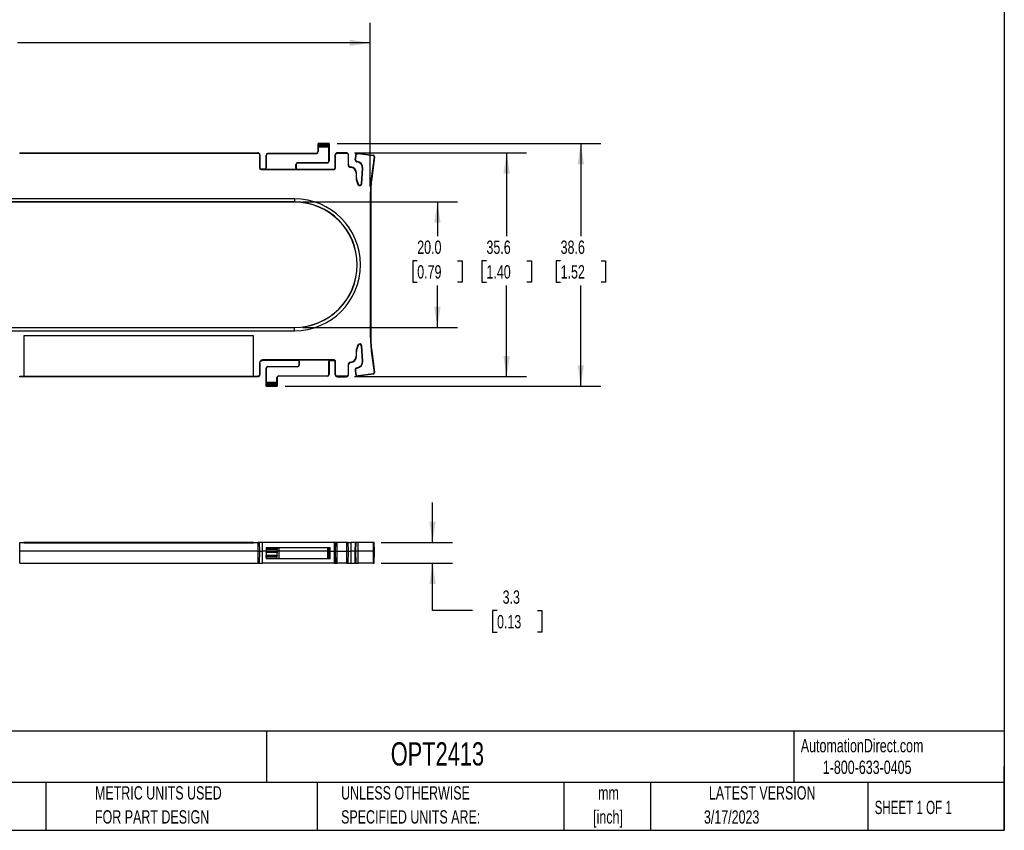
# Model space of a CAD drawing. Header units: millimetres. Extents: x 6 to 273, y 6 to 210.
# Tile 2 of 3: x 117 to 273, y 6 to 135. Entities that reach past the tile are written whole.
import ezdxf

# ---------------------------------------------------------------- set-up
doc = ezdxf.new("R2010")
doc.units = ezdxf.units.MM
doc.layers.add('DIMENSIONS', color=140, linetype='Continuous', lineweight=25)
doc.layers.add('TEXT', color=140, linetype='Continuous', lineweight=25)
doc.styles.add('SLDTEXTSTYLE0', font='TXT', dxfattribs={"width": 0.7})
doc.styles.add('SLDTEXTSTYLE1', font='TXT', dxfattribs={"width": 0.65})
doc.dimstyles.new('SLDDIMSTYLE0', dxfattribs={"dimtxt": 2.158008, "dimasz": 3.302, "dimexe": 0, "dimexo": 0.0625, "dimgap": 0.539502, "dimtad": 0, "dimtih": 1, "dimtoh": 1, "dimrnd": 1e-09, "dimzin": 12, "dimdsep": 46, "dimtxsty": 'SLDTEXTSTYLE0', "dimsah": 1, "dimcen": 0.09, "dimadec": 0, "dimazin": 3, "dimtfac": 1, "dimtmove": 0, "dimatfit": 0, "dimfxl": 0, "dimfrac": 2, "dimtolj": 1, "dimtzin": 12, "dimarcsym": 0})
doc.dimstyles.new('SLDDIMSTYLE1', dxfattribs={"dimtxt": 2.158008, "dimasz": 3.302, "dimexe": 0, "dimexo": 0.0625, "dimgap": 0.539502, "dimtad": 0, "dimtih": 1, "dimtoh": 1, "dimrnd": 1e-09, "dimzin": 4, "dimdsep": 46, "dimtxsty": 'SLDTEXTSTYLE0', "dimsah": 1, "dimcen": 0.09, "dimadec": 0, "dimazin": 1, "dimtfac": 1, "dimtofl": 0, "dimtmove": 0, "dimatfit": 3, "dimfxl": 0, "dimfrac": 2, "dimtolj": 1, "dimtzin": 12, "dimarcsym": 0})
doc.dimstyles.new('SLDDIMSTYLE2', dxfattribs={"dimtxt": 2.158008, "dimasz": 3.302, "dimexe": 0, "dimexo": 0.0625, "dimgap": 0.539502, "dimtad": 0, "dimtih": 1, "dimtoh": 1, "dimrnd": 1e-09, "dimzin": 12, "dimdsep": 46, "dimtxsty": 'SLDTEXTSTYLE0', "dimsah": 1, "dimcen": 0.09, "dimadec": 0, "dimazin": 3, "dimtfac": 1, "dimtofl": 0, "dimtmove": 0, "dimatfit": 3, "dimfxl": 0, "dimfrac": 2, "dimtolj": 1, "dimtzin": 12, "dimarcsym": 0})

# ---------------------------------------------------------------- blocks, each defined once
blk = doc.blocks.new('SW_NOTE_0')
at = {"layer": 'TEXT', "color": 0, "char_height": 2.117, "attachment_point": 2, "style": 'SLDTEXTSTYLE0'}
for s, insert in [('mm', (2.84, 2.73)), ('[inch]', (2.76, -1.09))]:
    blk.add_mtext(s, dxfattribs=dict(at, insert=insert))
blk = doc.blocks.new('SW_NOTE_0_1')
at = {"layer": 'TEXT', "color": 0, "char_height": 2.1167, "attachment_point": 1, "style": 'SLDTEXTSTYLE0'}
for s, insert in [('UNLESS OTHERWISE', (0, 2.73)), ('SPECIFIED UNITS ARE:', (0, -1.09))]:
    blk.add_mtext(s, dxfattribs=dict(at, insert=insert))
blk = doc.blocks.new('SW_NOTE_0_5')
at = {"layer": 'TEXT', "color": 0, "char_height": 2.1167, "attachment_point": 1, "style": 'SLDTEXTSTYLE0'}
for s, insert in [('METRIC UNITS USED', (0, 2.73)), ('FOR PART DESIGN', (0, -1.09))]:
    blk.add_mtext(s, dxfattribs=dict(at, insert=insert))
blk = doc.blocks.new('_D')
at = {"layer": 'DIMENSIONS'}
for p, q in [((182.16, 52.13), (182.16, 58.48)), ((173.96, 52.13), (185.33, 52.13)), ((173.96, 48.83), (185.33, 48.83)), ((182.16, 41.3), (182.16, 48.83)), ((188.51, 41.3), (182.16, 41.3)), ((192.4, 41.3), (191.67, 41.3)), ((191.67, 41.3), (191.67, 37.87)), ((198.81, 41.3), (199.53, 41.3)), ((199.53, 41.3), (199.53, 37.87)), ((191.67, 37.87), (192.4, 37.87)), ((199.53, 37.87), (198.81, 37.87))]:
    blk.add_line(p, q, dxfattribs=at)
for points in [[(182.16, 52.13), (182.66, 55.44), (181.65, 55.44)], [(182.16, 48.83), (181.65, 45.53), (182.66, 45.53)]]:
    blk.add_solid(points, dxfattribs=at)
at = {"layer": 'DIMENSIONS', "char_height": 2.117, "attachment_point": 1, "style": 'SLDTEXTSTYLE0'}
for s, insert in [('3.3', (193.29, 44.51)), ('0.13', (192.4, 40.6))]:
    blk.add_mtext(s, dxfattribs=dict(at, insert=insert))
blk = doc.blocks.new('_D_1')
at = {"layer": 'DIMENSIONS'}
for p, q in [((161.46, 106.31), (186.09, 106.31)), ((182.92, 106.31), (182.92, 100.87)), ((179.71, 96.96), (178.99, 96.96)), ((178.99, 96.96), (178.99, 93.53)), ((186.12, 96.96), (186.85, 96.96)), ((186.85, 96.96), (186.85, 93.53)), ((178.99, 93.53), (179.71, 93.53)), ((182.92, 86.33), (182.92, 93.04)), ((186.85, 93.53), (186.12, 93.53)), ((161.46, 86.33), (186.09, 86.33))]:
    blk.add_line(p, q, dxfattribs=at)
for points in [[(182.92, 106.31), (182.41, 103.01), (183.43, 103.01)], [(182.92, 86.33), (183.43, 89.64), (182.41, 89.64)]]:
    blk.add_solid(points, dxfattribs=at)
at = {"layer": 'DIMENSIONS', "char_height": 2.117, "attachment_point": 1, "style": 'SLDTEXTSTYLE0'}
for s, insert in [('20.0', (179.71, 100.17)), ('0.79', (179.71, 96.25))]:
    blk.add_mtext(s, dxfattribs=dict(at, insert=insert))
blk = doc.blocks.new('_D_2')
at = {"layer": 'DIMENSIONS'}
for p, q in [((169.73, 114.13), (197.11, 114.13)), ((193.93, 114.13), (193.93, 100.87)), ((190.72, 96.96), (190, 96.96)), ((190, 96.96), (190, 93.53)), ((197.14, 96.96), (197.86, 96.96)), ((197.86, 96.96), (197.86, 93.53)), ((190, 93.53), (190.72, 93.53)), ((193.93, 78.52), (193.93, 93.04)), ((197.86, 93.53), (197.14, 93.53)), ((169.73, 78.52), (197.11, 78.52))]:
    blk.add_line(p, q, dxfattribs=at)
for points in [[(193.93, 114.13), (193.42, 110.83), (194.44, 110.83)], [(193.93, 78.52), (194.44, 81.82), (193.42, 81.82)]]:
    blk.add_solid(points, dxfattribs=at)
at = {"layer": 'DIMENSIONS', "char_height": 2.117, "attachment_point": 1, "style": 'SLDTEXTSTYLE0'}
for s, insert in [('35.6', (190.72, 100.17)), ('1.40', (190.72, 96.25))]:
    blk.add_mtext(s, dxfattribs=dict(at, insert=insert))
blk = doc.blocks.new('_D_3')
at = {"layer": 'DIMENSIONS'}
for p, q in [((166.96, 115.62), (208.9, 115.62)), ((205.72, 115.62), (205.72, 100.87)), ((202.51, 96.96), (201.79, 96.96)), ((201.79, 96.96), (201.79, 93.53)), ((208.93, 96.96), (209.65, 96.96)), ((209.65, 96.96), (209.65, 93.53)), ((201.79, 93.53), (202.51, 93.53)), ((205.72, 77.03), (205.72, 93.04)), ((209.65, 93.53), (208.93, 93.53)), ((158.71, 77.03), (208.9, 77.03))]:
    blk.add_line(p, q, dxfattribs=at)
for points in [[(205.72, 115.62), (205.21, 112.32), (206.23, 112.32)], [(205.72, 77.03), (206.23, 80.33), (205.21, 80.33)]]:
    blk.add_solid(points, dxfattribs=at)
at = {"layer": 'DIMENSIONS', "char_height": 2.117, "attachment_point": 1, "style": 'SLDTEXTSTYLE0'}
for s, insert in [('38.6', (202.51, 100.17)), ('1.52', (202.51, 96.25))]:
    blk.add_mtext(s, dxfattribs=dict(at, insert=insert))
blk = doc.blocks.new('_D_4')
at = {"layer": 'DIMENSIONS'}
for p, q in [((48.13, 108.76), (48.13, 134.8)), ((172.25, 108.76), (172.25, 134.8)), ((48.13, 131.62), (103.89, 131.62)), ((106.82, 131.62), (106.09, 131.62)), ((106.09, 131.62), (106.09, 128.19)), ((113.23, 131.62), (113.95, 131.62)), ((113.95, 131.62), (113.95, 128.19)), ((172.25, 131.62), (116.15, 131.62)), ((106.09, 128.19), (106.82, 128.19)), ((113.95, 128.19), (113.23, 128.19))]:
    blk.add_line(p, q, dxfattribs=at)
for points in [[(48.13, 131.62), (51.43, 131.12), (51.43, 132.13)], [(172.25, 131.62), (168.95, 132.13), (168.95, 131.12)]]:
    blk.add_solid(points, dxfattribs=at)
at = {"layer": 'DIMENSIONS', "char_height": 2.117, "attachment_point": 1, "style": 'SLDTEXTSTYLE0'}
for s, insert in [('124.1', (105.92, 134.84)), ('4.89', (106.82, 130.92))]:
    blk.add_mtext(s, dxfattribs=dict(at, insert=insert))

msp = doc.modelspace()

# ---------------------------------------------------------------- linework, layer by layer
for p, q in [((163.941, 115.623), (163.94, 115.624)), ((163.94, 114.277), (163.94, 115.624)), ((163.94, 115.624), (165.69, 115.624)), ((163.94, 114.277), (163.964, 114.277)), ((165.689, 115.623), (163.941, 115.623)), ((163.95, 115.424), (165.679, 115.424)), ((165.672, 115.242), (163.957, 115.242)), ((163.964, 115.01), (163.964, 114.277)), ((165.666, 115.01), (163.964, 115.01)), ((165.666, 112.777), (165.666, 115.01)), ((165.69, 115.624), (165.689, 115.623)), ((165.69, 115.624), (165.69, 112.777)), ((116.509, 114.071), (116.509, 114.13)), ((116.509, 114.13), (154.37, 114.13)), ((116.509, 114.071), (154.37, 114.071)), ((154.37, 114.13), (154.37, 114.071)), ((154.637, 113.804), (154.637, 111.734)), ((154.637, 113.804), (154.696, 113.804)), ((154.696, 113.804), (154.696, 111.734)), ((155.69, 113.777), (155.714, 113.777)), ((155.69, 111.734), (155.69, 113.777)), ((155.714, 113.777), (155.714, 111.734)), ((155.94, 114.003), (155.94, 114.027)), ((155.94, 114.027), (163.69, 114.027)), ((163.69, 114.003), (155.94, 114.003)), ((163.69, 114.003), (163.69, 114.027)), ((165.69, 112.777), (165.666, 112.777)), ((166.683, 111.734), (166.683, 113.804)), ((166.683, 113.804), (166.742, 113.804)), ((166.742, 111.734), (166.742, 113.804)), ((167.009, 114.071), (167.009, 114.13)), ((168.456, 114.13), (167.009, 114.13)), ((167.009, 114.071), (168.456, 114.071)), ((168.456, 114.13), (168.456, 114.071)), ((168.723, 113.804), (168.723, 112.268)), ((168.723, 113.804), (168.782, 113.804)), ((168.782, 112.268), (168.782, 113.804)), ((169.891, 113.705), (169.82, 113.153)), ((169.879, 113.145), (169.82, 113.153)), ((169.95, 113.698), (169.879, 113.145)), ((169.891, 113.705), (169.95, 113.698)), ((170.159, 112.7), (170.168, 112.758)), ((170.294, 114.06), (170.294, 114.001)), ((170.338, 113.998), (170.346, 114.057)), ((170.338, 113.998), (172.685, 113.697)), ((170.346, 114.057), (172.693, 113.755)), ((172.856, 113.475), (172.415, 110.048)), ((172.914, 113.468), (172.474, 110.041)), ((172.693, 113.755), (172.685, 113.697)), ((172.856, 113.475), (172.914, 113.468)), ((154.696, 111.734), (154.637, 111.734)), ((154.896, 111.475), (154.896, 111.534)), ((155.49, 111.534), (154.896, 111.534)), ((154.896, 111.475), (166.483, 111.475)), ((155.49, 111.534), (155.49, 111.509)), ((155.49, 111.509), (160.64, 111.509)), ((155.69, 111.734), (155.714, 111.734)), ((160.416, 111.734), (160.416, 112.277)), ((160.44, 112.277), (160.416, 112.277)), ((160.416, 111.734), (160.44, 111.734)), ((160.44, 112.277), (160.44, 111.734)), ((160.64, 111.509), (160.64, 111.534)), ((160.64, 111.534), (166.483, 111.534)), ((160.69, 112.551), (165.44, 112.551)), ((160.69, 112.527), (160.69, 112.551)), ((165.44, 112.527), (160.69, 112.527)), ((165.44, 112.551), (165.44, 112.527)), ((166.483, 111.534), (166.483, 111.475)), ((166.742, 111.734), (166.683, 111.734)), ((168.782, 112.268), (168.723, 112.268)), ((169.141, 111.876), (169.136, 111.817)), ((170.828, 109.205), (170.994, 111.651)), ((170.887, 109.201), (171.053, 111.647)), ((171.053, 111.647), (170.994, 111.651)), ((170.002, 110.874), (170.002, 110.173)), ((170.002, 110.874), (170.061, 110.874)), ((170.002, 110.173), (170.061, 110.173)), ((170.061, 110.173), (170.061, 110.874)), ((172.415, 110.048), (172.474, 110.041)), ((170.381, 109.09), (170.331, 109.057)), ((170.887, 109.201), (170.828, 109.205)), ((160.19, 106.824), (60.19, 106.824)), ((160.19, 106.824), (160.19, 106.314)), ((172.252, 107.492), (172.311, 107.492)), ((172.252, 107.492), (172.252, 85.157)), ((172.311, 107.492), (172.311, 85.157)), ((160.19, 106.314), (60.19, 106.314)), ((160.19, 106.289), (60.19, 106.289)), ((160.19, 106.314), (160.19, 106.289)), ((60.19, 86.359), (160.19, 86.359)), ((60.19, 86.335), (160.19, 86.335)), ((160.19, 86.335), (160.19, 86.359)), ((160.19, 85.824), (160.19, 86.335)), ((60.19, 85.824), (160.19, 85.824)), ((153.696, 85.018), (117.183, 85.018)), ((117.183, 85.018), (117.183, 78.577)), ((153.696, 78.577), (153.696, 85.018)), ((172.252, 85.157), (172.311, 85.157)), ((170.331, 83.591), (170.381, 83.559)), ((170.828, 83.443), (170.887, 83.447)), ((170.994, 80.997), (170.828, 83.443)), ((171.053, 81.001), (170.887, 83.447)), ((170.002, 82.476), (170.061, 82.476)), ((170.002, 82.476), (170.002, 81.775)), ((170.061, 81.775), (170.002, 81.775)), ((170.061, 81.775), (170.061, 82.476)), ((172.415, 82.6), (172.474, 82.608)), ((172.415, 82.6), (172.856, 79.173)), ((172.474, 82.608), (172.914, 79.18)), ((154.637, 80.691), (154.637, 78.844)), ((154.637, 80.691), (154.696, 80.691)), ((154.696, 80.691), (154.696, 78.844)), ((166.51, 81.174), (155.12, 81.174)), ((155.12, 81.115), (155.12, 81.174)), ((160.74, 81.115), (155.12, 81.115)), ((155.69, 79.871), (155.714, 79.871)), ((155.69, 77.024), (155.69, 79.871)), ((155.714, 79.871), (155.714, 77.639)), ((155.94, 80.097), (155.94, 80.121)), ((155.94, 80.121), (160.69, 80.121)), ((160.69, 80.097), (155.94, 80.097)), ((160.69, 80.121), (160.69, 80.097)), ((165.89, 81.139), (160.74, 81.139)), ((160.74, 81.139), (160.74, 81.115)), ((160.964, 80.915), (160.94, 80.915)), ((160.94, 80.371), (160.94, 80.915)), ((160.94, 80.371), (160.964, 80.371)), ((160.964, 80.915), (160.964, 80.371)), ((165.666, 78.871), (165.666, 80.915)), ((165.69, 80.915), (165.666, 80.915)), ((165.69, 80.915), (165.69, 78.871)), ((165.89, 81.115), (165.89, 81.139)), ((165.89, 81.115), (166.51, 81.115)), ((166.51, 81.174), (166.51, 81.115)), ((166.683, 78.844), (166.683, 80.941)), ((166.683, 80.941), (166.742, 80.941)), ((166.742, 78.844), (166.742, 80.941)), ((168.723, 80.38), (168.782, 80.38)), ((168.723, 80.38), (168.723, 78.844)), ((168.782, 78.844), (168.782, 80.38)), ((169.136, 80.831), (169.141, 80.772)), ((170.168, 79.89), (170.159, 79.949)), ((171.053, 81.001), (170.994, 80.997)), ((116.509, 78.518), (116.509, 78.577)), ((116.509, 78.577), (117.183, 78.577)), ((154.37, 78.518), (116.509, 78.518)), ((117.183, 78.577), (117.183, 78.575)), ((117.183, 78.575), (153.696, 78.575)), ((153.696, 78.577), (154.37, 78.577)), ((153.696, 78.575), (153.696, 78.577)), ((154.37, 78.577), (154.37, 78.518)), ((154.696, 78.844), (154.637, 78.844)), ((157.44, 78.371), (157.416, 78.371)), ((157.416, 77.639), (157.416, 78.371)), ((157.44, 78.371), (157.44, 77.024)), ((157.69, 78.646), (157.69, 78.621)), ((157.69, 78.646), (165.44, 78.646)), ((165.44, 78.621), (157.69, 78.621)), ((165.44, 78.646), (165.44, 78.621)), ((165.69, 78.871), (165.666, 78.871)), ((166.742, 78.844), (166.683, 78.844)), ((168.456, 78.577), (167.009, 78.577)), ((167.009, 78.518), (167.009, 78.577)), ((167.009, 78.518), (168.456, 78.518)), ((168.456, 78.577), (168.456, 78.518)), ((168.782, 78.844), (168.723, 78.844)), ((169.82, 79.496), (169.879, 79.503)), ((169.82, 79.496), (169.891, 78.943)), ((169.879, 79.503), (169.95, 78.95)), ((169.95, 78.95), (169.891, 78.943)), ((172.685, 78.952), (170.338, 78.65)), ((170.346, 78.592), (170.338, 78.65)), ((172.693, 78.893), (170.346, 78.592)), ((172.685, 78.952), (172.693, 78.893)), ((172.914, 79.18), (172.856, 79.173)), ((155.69, 77.024), (155.691, 77.025)), ((157.44, 77.024), (155.69, 77.024)), ((155.691, 77.025), (157.439, 77.025)), ((157.429, 77.224), (155.7, 77.224)), ((155.707, 77.407), (157.422, 77.407)), ((155.714, 77.639), (157.416, 77.639)), ((157.439, 77.025), (157.44, 77.024)), ((116.509, 50.779), (116.509, 52.135)), ((116.509, 52.135), (117.183, 52.135)), ((117.183, 52.135), (117.183, 52.085)), ((153.696, 52.135), (117.183, 52.135)), ((117.183, 52.085), (153.696, 52.085)), ((153.696, 52.085), (153.696, 52.135)), ((153.696, 52.135), (154.37, 52.135)), ((154.37, 52.135), (154.37, 50.779)), ((154.696, 50.779), (154.637, 52.135)), ((155.12, 50.779), (155.12, 52.135)), ((166.51, 52.135), (155.12, 52.135)), ((166.51, 52.135), (166.51, 50.779)), ((166.742, 52.135), (166.683, 50.779)), ((167.009, 50.779), (167.009, 52.135)), ((168.456, 52.135), (167.009, 52.135)), ((168.456, 52.135), (168.456, 50.779)), ((168.782, 50.779), (168.723, 52.135)), ((168.723, 52.135), (169.136, 52.135)), ((169.136, 52.135), (169.141, 50.779)), ((169.876, 52.135), (169.136, 52.135)), ((169.876, 52.135), (169.817, 50.779)), ((169.82, 50.779), (169.879, 52.135)), ((169.879, 52.135), (169.876, 52.135)), ((169.879, 52.135), (169.95, 52.135)), ((169.95, 52.135), (169.891, 50.779)), ((170.338, 52.135), (169.95, 52.135)), ((170.346, 50.779), (170.338, 52.135)), ((172.685, 52.135), (170.338, 52.135)), ((172.685, 52.135), (172.693, 50.779)), ((172.857, 52.135), (172.685, 52.135)), ((172.916, 50.779), (172.857, 52.135)), ((116.509, 48.835), (116.509, 50.779)), ((154.37, 50.779), (116.509, 50.779)), ((154.37, 50.779), (154.37, 48.835)), ((154.645, 48.835), (154.696, 50.779)), ((155.12, 48.835), (155.12, 50.779)), ((155.69, 50.779), (155.12, 50.779)), ((155.69, 50.779), (155.691, 50.801)), ((157.44, 50.779), (155.69, 50.779)), ((155.696, 50.553), (155.69, 50.779)), ((155.7, 51.024), (155.691, 50.801)), ((155.691, 50.801), (157.439, 50.801)), ((157.434, 50.553), (155.696, 50.553)), ((155.707, 51.177), (155.7, 51.024)), ((157.429, 51.024), (155.7, 51.024)), ((155.706, 50.144), (157.423, 50.144)), ((155.706, 50.144), (155.708, 50.072)), ((155.714, 51.335), (155.707, 51.177)), ((155.707, 51.177), (157.422, 51.177)), ((155.714, 51.335), (157.416, 51.335)), ((157.422, 51.177), (157.416, 51.335)), ((157.416, 51.335), (157.69, 51.335)), ((157.421, 50.072), (157.423, 50.144)), ((157.422, 51.177), (157.429, 51.024)), ((157.439, 50.801), (157.429, 51.024)), ((157.44, 50.779), (157.434, 50.553)), ((157.439, 50.801), (157.44, 50.779)), ((157.69, 50.779), (157.44, 50.779)), ((157.69, 51.335), (157.69, 50.779)), ((157.69, 51.335), (165.44, 51.335)), ((157.69, 50.779), (157.69, 49.535)), ((165.44, 50.779), (157.69, 50.779)), ((165.44, 51.335), (165.44, 50.779)), ((165.44, 51.335), (165.666, 51.335)), ((165.44, 50.779), (165.44, 49.535)), ((165.44, 50.779), (165.69, 50.779)), ((165.657, 49.535), (165.69, 50.779)), ((165.69, 50.779), (165.666, 51.335)), ((165.666, 51.335), (165.89, 51.335)), ((165.89, 50.779), (165.69, 50.779)), ((165.89, 50.779), (165.89, 51.335)), ((165.89, 49.535), (165.89, 50.779)), ((165.89, 50.779), (166.51, 50.779)), ((166.51, 50.779), (166.51, 48.835)), ((166.683, 50.779), (166.734, 48.835)), ((167.009, 48.835), (167.009, 50.779)), ((167.009, 50.779), (168.456, 50.779)), ((168.456, 50.779), (168.456, 48.835)), ((168.731, 48.835), (168.782, 50.779)), ((168.782, 50.779), (169.141, 50.779)), ((169.141, 50.779), (169.137, 48.835)), ((169.817, 50.779), (169.141, 50.779)), ((169.817, 50.779), (169.868, 48.835)), ((169.82, 50.779), (169.817, 50.779)), ((169.87, 48.835), (169.82, 50.779)), ((169.82, 50.779), (169.891, 50.779)), ((170.346, 50.779), (169.891, 50.779)), ((169.891, 50.779), (169.942, 48.835)), ((170.34, 48.835), (170.346, 50.779)), ((172.693, 50.779), (170.346, 50.779)), ((172.693, 50.779), (172.686, 48.835)), ((172.693, 50.779), (172.916, 50.779)), ((172.866, 48.835), (172.916, 50.779)), ((116.509, 48.835), (154.37, 48.835)), ((166.51, 48.835), (155.12, 48.835)), ((155.708, 50.072), (157.421, 50.072)), ((155.715, 49.81), (155.708, 50.072)), ((157.414, 49.81), (155.715, 49.81)), ((155.715, 49.81), (155.722, 49.535)), ((157.433, 49.535), (155.722, 49.535)), ((157.408, 49.548), (157.414, 49.81)), ((157.421, 50.072), (157.414, 49.81)), ((157.69, 49.535), (157.433, 49.535)), ((165.44, 49.535), (157.69, 49.535)), ((165.657, 49.535), (165.44, 49.535)), ((165.89, 49.535), (165.657, 49.535)), ((168.456, 48.835), (167.009, 48.835)), ((169.868, 48.835), (169.87, 48.835)), ((169.942, 48.835), (169.87, 48.835)), ((169.942, 48.835), (170.34, 48.835)), ((172.686, 48.835), (170.34, 48.835)), ((172.686, 48.835), (172.866, 48.835))]:
    msp.add_line(p, q)
for centre, radius, start, end in [((163.69, 114.277), 0.274, 270, 0), ((163.69, 114.277), 0.25, 270, 0), ((155.94, 113.777), 0.25, 90, 180), ((155.94, 113.777), 0.226, 90, 180), ((165.44, 112.777), 0.226, 270, 0), ((165.44, 112.777), 0.25, 270, 0), ((170.002, 111.719), 1.053, 356.1301, 80.9256), ((170.294, 113.654), 0.407, 82.67598, 90), ((170.294, 113.654), 0.347, 82.67598, 90), ((154.896, 111.734), 0.259, 180, 270), ((154.896, 111.734), 0.2, 180, 270), ((155.49, 111.734), 0.224, 270, 0), ((155.49, 111.734), 0.2, 270, 0), ((160.69, 112.277), 0.274, 90, 180), ((160.64, 111.734), 0.224, 180, 270), ((160.69, 112.277), 0.25, 90, 180), ((160.64, 111.734), 0.2, 180, 270), ((166.483, 111.734), 0.259, 270, 0), ((166.483, 111.734), 0.2, 270, 0), ((169.176, 112.268), 0.453, 180, 265.02837), ((169.176, 112.268), 0.393, 180, 265.02837), ((169.054, 110.874), 0.947, 0, 85.02837), ((169.054, 110.874), 1.007, 0, 85.02837), ((170.002, 111.719), 0.993, 356.1301, 80.92561), ((172.054, 110.173), 2.053, 180, 212.92009), ((172.054, 110.173), 1.993, 180, 212.92009), ((192.304, 107.492), 20.053, 172.67598, 180), ((192.304, 107.492), 19.993, 172.67598, 180), ((170.585, 109.222), 0.303, 212.92009, 356.1301), ((170.585, 109.222), 0.243, 212.92009, 356.1301), ((160.19, 96.324), 10.5, 270, 90), ((160.19, 96.324), 9.99, 270, 90), ((160.19, 96.324), 9.965, 270, 90), ((192.304, 85.157), 20.053, 180, 187.32402), ((192.304, 85.157), 19.993, 180, 187.32402), ((172.054, 82.476), 2.053, 147.07991, 180), ((172.054, 82.476), 1.993, 147.07991, 180), ((170.585, 83.427), 0.303, 3.8699, 147.07991), ((170.585, 83.427), 0.243, 3.8699, 147.07991), ((169.054, 81.775), 0.947, 274.97163, 0), ((169.054, 81.775), 1.007, 274.97163, 0), ((155.94, 79.871), 0.25, 90, 180), ((155.94, 79.871), 0.226, 90, 180), ((160.69, 80.371), 0.274, 270, 0), ((160.69, 80.371), 0.25, 270, 0), ((160.74, 80.915), 0.224, 0, 90), ((160.74, 80.915), 0.2, 0, 90), ((165.89, 80.915), 0.224, 90, 180), ((165.89, 80.915), 0.2, 90, 180), ((169.176, 80.38), 0.453, 94.97163, 180), ((169.176, 80.38), 0.393, 94.97163, 180), ((170.223, 79.547), 0.407, 99.07441, 187.32402), ((170.223, 79.547), 0.347, 99.07441, 187.32402), ((170.002, 80.93), 0.993, 279.07441, 3.8699), ((170.002, 80.93), 1.053, 279.07441, 3.8699), ((157.69, 78.371), 0.274, 90, 180), ((157.69, 78.371), 0.25, 90, 180), ((165.44, 78.871), 0.226, 270, 0), ((165.44, 78.871), 0.25, 270, 0), ((170.294, 78.995), 0.407, 187.32402, 277.32402), ((170.294, 78.995), 0.347, 187.32402, 277.32402), ((172.66, 79.148), 0.197, 277.32402, 7.32402), ((172.66, 79.148), 0.257, 277.32402, 7.32402)]:
    msp.add_arc(centre, radius, start, end)
for centre, start_param, end_param in [((163.94, 115.374), 4.9143275, 6.1959188), ((163.961, 115.474), 1.7715737, 2.7636307), ((163.953, 115.01), 4.712389, 5.9052233), ((165.676, 115.01), 0.377962, 1.5707963), ((165.668, 115.474), 3.5195546, 4.5116116), ((165.69, 115.374), 0.0872665, 1.3688579), ((155.69, 77.274), 3.2288591, 4.5104505), ((155.711, 77.174), 0.377962, 1.370019), ((155.703, 77.639), 3.5195546, 4.712389), ((157.426, 77.639), 1.5707963, 2.7636307), ((157.418, 77.174), 4.9131663, 5.9052233), ((157.44, 77.274), 1.7727348, 3.0543262)]:
    msp.add_ellipse(centre, major_axis=(0, 0.25), ratio=0.0436609, start_param=start_param, end_param=end_param)
for points, knots in [([(154.696, 113.804), (154.696, 113.846), (154.679, 113.932), (154.607, 114.041), (154.498, 114.113), (154.412, 114.13), (154.37, 114.13)], [-0.0000003, -0.0000003, -0.0000003, -0.0000003, 0.2480879, 0.4999418, 0.7513102, 1.0000006, 1.0000006, 1.0000006, 1.0000006]), ([(154.37, 114.071), (154.404, 114.071), (154.475, 114.057), (154.564, 113.998), (154.623, 113.909), (154.637, 113.838), (154.637, 113.804)], [-0.0000003, -0.0000003, -0.0000003, -0.0000003, 0.2486901, 0.5000585, 0.7519124, 1.0000006, 1.0000006, 1.0000006, 1.0000006]), ([(167.009, 114.13), (166.967, 114.13), (166.882, 114.113), (166.773, 114.041), (166.7, 113.932), (166.683, 113.846), (166.683, 113.804)], [-0.0000002, -0.0000002, -0.0000002, -0.0000002, 0.2480879, 0.4999418, 0.7513102, 1.0000006, 1.0000006, 1.0000006, 1.0000006]), ([(166.742, 113.804), (166.742, 113.838), (166.756, 113.909), (166.816, 113.998), (166.905, 114.057), (166.975, 114.071), (167.009, 114.071)], [-0.0000003, -0.0000003, -0.0000003, -0.0000003, 0.2486902, 0.5000586, 0.7519125, 1.0000007, 1.0000007, 1.0000007, 1.0000007]), ([(168.782, 113.804), (168.782, 113.846), (168.765, 113.932), (168.693, 114.041), (168.584, 114.113), (168.498, 114.13), (168.456, 114.13)], [-0.0000002, -0.0000002, -0.0000002, -0.0000002, 0.2480879, 0.4999418, 0.7513102, 1.0000006, 1.0000006, 1.0000006, 1.0000006]), ([(168.456, 114.071), (168.49, 114.071), (168.561, 114.057), (168.65, 113.998), (168.709, 113.909), (168.723, 113.838), (168.723, 113.804)], [-0.0000003, -0.0000003, -0.0000003, -0.0000003, 0.2486901, 0.5000585, 0.7519124, 1.0000006, 1.0000006, 1.0000006, 1.0000006]), ([(169.82, 113.153), (169.816, 113.126), (169.815, 113.073), (169.828, 112.997), (169.855, 112.923), (169.895, 112.857), (169.948, 112.799), (170.011, 112.751), (170.081, 112.718), (170.132, 112.704), (170.159, 112.7)], [-0.0000023, -0.0000023, -0.0000023, -0.0000023, 0.125, 0.25, 0.375, 0.5, 0.625, 0.75, 0.875, 0.9999995, 0.9999995, 0.9999995, 0.9999995]), ([(170.168, 112.758), (170.145, 112.762), (170.101, 112.774), (170.042, 112.802), (169.988, 112.843), (169.943, 112.892), (169.908, 112.949), (169.885, 113.012), (169.875, 113.077), (169.876, 113.122), (169.879, 113.145)], [-0.0000027, -0.0000027, -0.0000027, -0.0000027, 0.124997, 0.249997, 0.374997, 0.499997, 0.624997, 0.749997, 0.874997, 0.9999998, 0.9999998, 0.9999998, 0.9999998]), ([(170.294, 114.06), (170.281, 114.06), (170.255, 114.059), (170.219, 114.054), (170.183, 114.045), (170.149, 114.034), (170.116, 114.02), (170.073, 113.996), (170.024, 113.961), (169.974, 113.908), (169.934, 113.847), (169.905, 113.78), (169.894, 113.731), (169.891, 113.705)], [0, 0, 0, 0, 0.0625, 0.125, 0.1875, 0.25, 0.3125, 0.375, 0.5, 0.625, 0.75, 0.875, 1.0000007, 1.0000007, 1.0000007, 1.0000007]), ([(169.95, 113.698), (169.952, 113.72), (169.962, 113.762), (169.986, 113.819), (170.021, 113.871), (170.064, 113.916), (170.105, 113.947), (170.142, 113.966), (170.17, 113.979), (170.199, 113.988), (170.23, 113.996), (170.261, 114), (170.283, 114.001), (170.294, 114.001)], [0, 0, 0, 0, 0.1250005, 0.2500005, 0.3750005, 0.5000005, 0.6250005, 0.6875005, 0.7500005, 0.8125005, 0.8750005, 0.9375005, 1.0000005, 1.0000005, 1.0000005, 1.0000005]), ([(172.685, 113.697), (172.699, 113.695), (172.725, 113.689), (172.759, 113.673), (172.791, 113.65), (172.817, 113.622), (172.838, 113.589), (172.851, 113.553), (172.858, 113.516), (172.857, 113.489), (172.856, 113.475), (172.856, 113.475)], [-0.0001378, -0.0001378, -0.0001378, -0.0001378, 0.1248616, 0.2498616, 0.3748616, 0.4998616, 0.6248616, 0.7498616, 0.8748616, 0.9998616, 0.9999993, 0.9999993, 0.9999993, 0.9999993]), ([(172.914, 113.468), (172.917, 113.486), (172.917, 113.52), (172.909, 113.569), (172.891, 113.616), (172.864, 113.659), (172.83, 113.695), (172.789, 113.724), (172.744, 113.745), (172.71, 113.753), (172.693, 113.755)], [0, 0, 0, 0, 0.125, 0.25, 0.375, 0.5, 0.625, 0.75, 0.875, 0.99999938, 0.99999938, 0.99999938, 0.99999938]), ([(155.12, 81.174), (155.057, 81.174), (154.931, 81.149), (154.769, 81.042), (154.662, 80.88), (154.637, 80.754), (154.637, 80.691)], [-0.0000002, -0.0000002, -0.0000002, -0.0000002, 0.247175, 0.4998155, 0.7528066, 0.9999999, 0.9999999, 0.9999999, 0.9999999]), ([(154.696, 80.691), (154.696, 80.746), (154.718, 80.857), (154.812, 80.999), (154.954, 81.093), (155.065, 81.115), (155.12, 81.115)], [-0.0000003, -0.0000003, -0.0000003, -0.0000003, 0.2471931, 0.5001841, 0.7528247, 0.9999999, 0.9999999, 0.9999999, 0.9999999]), ([(166.742, 80.941), (166.742, 80.982), (166.721, 81.063), (166.631, 81.152), (166.55, 81.174), (166.51, 81.174)], [0.00000086, 0.00000086, 0.00000086, 0.00000086, 0.33208873, 0.66688684, 1.00000014, 1.00000014, 1.00000014, 1.00000014]), ([(166.51, 81.115), (166.54, 81.115), (166.601, 81.099), (166.667, 81.032), (166.683, 80.971), (166.683, 80.941)], [0.00000109, 0.00000109, 0.00000109, 0.00000109, 0.33311416, 0.66791227, 1.0000002, 1.0000002, 1.0000002, 1.0000002]), ([(154.637, 78.844), (154.637, 78.81), (154.623, 78.74), (154.564, 78.651), (154.475, 78.591), (154.404, 78.577), (154.37, 78.577)], [-0.0000003, -0.0000003, -0.0000003, -0.0000003, 0.2486901, 0.5000585, 0.7519124, 1.0000006, 1.0000006, 1.0000006, 1.0000006]), ([(154.37, 78.518), (154.412, 78.518), (154.498, 78.535), (154.607, 78.608), (154.679, 78.717), (154.696, 78.802), (154.696, 78.844)], [-0.0000003, -0.0000003, -0.0000003, -0.0000003, 0.2480879, 0.4999418, 0.7513102, 1.0000006, 1.0000006, 1.0000006, 1.0000006]), ([(166.683, 78.844), (166.683, 78.802), (166.7, 78.717), (166.773, 78.608), (166.881, 78.535), (166.967, 78.518), (167.009, 78.518)], [-0.0000003, -0.0000003, -0.0000003, -0.0000003, 0.2480879, 0.4999418, 0.7513102, 1.0000006, 1.0000006, 1.0000006, 1.0000006]), ([(167.009, 78.577), (166.975, 78.577), (166.905, 78.591), (166.816, 78.651), (166.756, 78.74), (166.742, 78.81), (166.742, 78.844)], [-0.0000003, -0.0000003, -0.0000003, -0.0000003, 0.2486902, 0.5000586, 0.7519125, 1.0000007, 1.0000007, 1.0000007, 1.0000007]), ([(168.723, 78.844), (168.723, 78.81), (168.709, 78.74), (168.65, 78.651), (168.561, 78.591), (168.49, 78.577), (168.456, 78.577)], [-0.0000003, -0.0000003, -0.0000003, -0.0000003, 0.2486902, 0.5000586, 0.7519125, 1.0000007, 1.0000007, 1.0000007, 1.0000007]), ([(168.456, 78.518), (168.498, 78.518), (168.584, 78.535), (168.692, 78.608), (168.765, 78.717), (168.782, 78.802), (168.782, 78.844)], [-0.0000002, -0.0000002, -0.0000002, -0.0000002, 0.2480879, 0.4999418, 0.7513102, 1.0000006, 1.0000006, 1.0000006, 1.0000006]), ([(154.637, 52.135), (154.637, 52.135), (154.623, 52.135), (154.564, 52.135), (154.475, 52.135), (154.404, 52.135), (154.37, 52.135)], [-0.0000003, -0.0000003, -0.0000003, -0.0000003, 0.2486901, 0.5000585, 0.7519124, 1.0000006, 1.0000006, 1.0000006, 1.0000006]), ([(155.12, 52.135), (155.057, 52.135), (154.931, 52.135), (154.769, 52.135), (154.662, 52.135), (154.637, 52.135), (154.637, 52.135)], [-0.0000002, -0.0000002, -0.0000002, -0.0000002, 0.247175, 0.4998155, 0.7528066, 0.9999999, 0.9999999, 0.9999999, 0.9999999]), ([(166.742, 52.135), (166.742, 52.135), (166.721, 52.135), (166.631, 52.135), (166.55, 52.135), (166.51, 52.135)], [0.00000086, 0.00000086, 0.00000086, 0.00000086, 0.33208873, 0.66688684, 1.00000014, 1.00000014, 1.00000014, 1.00000014]), ([(167.009, 52.135), (166.975, 52.135), (166.905, 52.135), (166.816, 52.135), (166.756, 52.135), (166.742, 52.135), (166.742, 52.135)], [-0.0000003, -0.0000003, -0.0000003, -0.0000003, 0.2486902, 0.5000586, 0.7519125, 1.0000007, 1.0000007, 1.0000007, 1.0000007]), ([(168.723, 52.135), (168.723, 52.135), (168.709, 52.135), (168.65, 52.135), (168.561, 52.135), (168.49, 52.135), (168.456, 52.135)], [-0.0000003, -0.0000003, -0.0000003, -0.0000003, 0.2486902, 0.5000586, 0.7519125, 1.0000007, 1.0000007, 1.0000007, 1.0000007]), ([(172.856, 52.135), (172.856, 52.135), (172.86, 52.135), (172.858, 52.135), (172.856, 52.135)], [0, 0, 0, 0, 0.0647891, 1, 1, 1, 1]), ([(154.37, 50.779), (154.412, 50.779), (154.498, 50.779), (154.607, 50.779), (154.679, 50.779), (154.696, 50.779), (154.696, 50.779)], [-0.0000003, -0.0000003, -0.0000003, -0.0000003, 0.2480879, 0.4999418, 0.7513102, 1.0000006, 1.0000006, 1.0000006, 1.0000006]), ([(154.696, 50.779), (154.696, 50.779), (154.718, 50.779), (154.812, 50.779), (154.954, 50.779), (155.065, 50.779), (155.12, 50.779)], [-0.0000003, -0.0000003, -0.0000003, -0.0000003, 0.2471931, 0.5001841, 0.7528247, 0.9999999, 0.9999999, 0.9999999, 0.9999999]), ([(155.696, 50.553), (155.696, 50.53), (155.697, 50.485), (155.699, 50.421), (155.701, 50.363), (155.702, 50.312), (155.703, 50.267), (155.704, 50.23), (155.705, 50.199), (155.706, 50.175), (155.706, 50.156), (155.706, 50.148), (155.706, 50.144)], [0, 0, 0, 0, 0.1196735, 0.2349762, 0.3459077, 0.4524674, 0.5546548, 0.6524698, 0.7459119, 0.834981, 0.919677, 1, 1, 1, 1]), ([(157.423, 50.144), (157.423, 50.15), (157.424, 50.163), (157.425, 50.195), (157.426, 50.24), (157.427, 50.298), (157.429, 50.371), (157.431, 50.457), (157.433, 50.521), (157.434, 50.553)], [0, 0, 0, 0, 0.11611305, 0.24114486, 0.37509349, 0.51795646, 0.66973085, 0.83041328, 1, 1, 1, 1]), ([(166.51, 50.779), (166.54, 50.779), (166.601, 50.779), (166.667, 50.779), (166.683, 50.779), (166.683, 50.779)], [0.00000109, 0.00000109, 0.00000109, 0.00000109, 0.33311416, 0.66791227, 1.0000002, 1.0000002, 1.0000002, 1.0000002]), ([(166.683, 50.779), (166.683, 50.779), (166.7, 50.779), (166.773, 50.779), (166.881, 50.779), (166.967, 50.779), (167.009, 50.779)], [-0.0000003, -0.0000003, -0.0000003, -0.0000003, 0.2480879, 0.4999418, 0.7513102, 1.0000006, 1.0000006, 1.0000006, 1.0000006]), ([(168.456, 50.779), (168.498, 50.779), (168.584, 50.779), (168.692, 50.779), (168.765, 50.779), (168.782, 50.779), (168.782, 50.779)], [-0.0000002, -0.0000002, -0.0000002, -0.0000002, 0.2480879, 0.4999418, 0.7513102, 1.0000006, 1.0000006, 1.0000006, 1.0000006]), ([(154.37, 48.835), (154.405, 48.835), (154.478, 48.835), (154.57, 48.835), (154.631, 48.835), (154.645, 48.835), (154.645, 48.835)], [-0.0000003, -0.0000003, -0.0000003, -0.0000003, 0.2480879, 0.4999418, 0.7513102, 1.0000007, 1.0000007, 1.0000007, 1.0000007]), ([(154.645, 48.835), (154.645, 48.835), (154.67, 48.835), (154.775, 48.835), (154.934, 48.835), (155.058, 48.835), (155.12, 48.835)], [-0.0000002, -0.0000002, -0.0000002, -0.0000002, 0.2471931, 0.5001841, 0.7528247, 0.9999999, 0.9999999, 0.9999999, 0.9999999]), ([(166.51, 48.835), (166.549, 48.835), (166.627, 48.835), (166.713, 48.835), (166.734, 48.835), (166.734, 48.835)], [0.00000077, 0.00000077, 0.00000077, 0.00000077, 0.33311416, 0.66791227, 1.00000017, 1.00000017, 1.00000017, 1.00000017]), ([(166.734, 48.835), (166.734, 48.835), (166.748, 48.835), (166.81, 48.835), (166.901, 48.835), (166.974, 48.835), (167.009, 48.835)], [-0.0000002, -0.0000002, -0.0000002, -0.0000002, 0.2480879, 0.4999418, 0.7513102, 1.0000007, 1.0000007, 1.0000007, 1.0000007]), ([(168.456, 48.835), (168.491, 48.835), (168.564, 48.835), (168.656, 48.835), (168.717, 48.835), (168.731, 48.835), (168.731, 48.835)], [-0.0000002, -0.0000002, -0.0000002, -0.0000002, 0.2480879, 0.4999418, 0.7513102, 1.0000007, 1.0000007, 1.0000007, 1.0000007]), ([(168.731, 48.835), (168.732, 48.835), (168.734, 48.835), (168.748, 48.835), (168.772, 48.835), (168.805, 48.835), (168.849, 48.835), (168.909, 48.835), (168.98, 48.835), (169.057, 48.835), (169.11, 48.835), (169.137, 48.835)], [0, 0, 0, 0, 0.1003924, 0.1983809, 0.2961952, 0.3960767, 0.5001333, 0.6239943, 0.7588954, 0.87682, 1, 1, 1, 1]), ([(169.137, 48.835), (169.253, 48.835), (169.484, 48.835), (169.746, 48.835), (169.836, 48.835), (169.87, 48.835)], [0, 0, 0, 0, 0.3848025, 0.769605, 1, 1, 1, 1])]:
    msp.add_open_spline(points, degree=3, knots=knots)
msp.add_open_spline([(157.433, 49.535), (157.416, 49.535), (157.407, 49.539), (157.408, 49.548)], degree=3)
at = {"layer": 'TEXT'}
for p, q in [((273.05, 209.55), (273.05, 6.35)), ((273.05, 22.126), (6.35, 22.126)), ((155.759, 22.126), (155.759, 13.97)), ((239.575, 22.126), (239.575, 13.97)), ((273.05, 6.35), (273.05, 16.51)), ((273.05, 13.97), (6.35, 13.97)), ((120.646, 13.97), (120.646, 6.35)), ((163.78, 13.97), (163.78, 6.35)), ((203.024, 13.97), (203.024, 6.35)), ((216.812, 13.97), (216.812, 6.35)), ((251.349, 13.97), (251.349, 6.35)), ((6.35, 6.35), (273.05, 6.35))]:
    msp.add_line(p, q, dxfattribs=at)

# ---------------------------------------------------------------- block references
for name, p in [('SW_NOTE_0_5', (128.478, 10.635)), ('SW_NOTE_0_1', (167.608, 10.635)), ('SW_NOTE_0', (207.286, 10.633))]:
    msp.add_blockref(name, p, dxfattribs=at)

# ---------------------------------------------------------------- texts
for s, insert, char_height, attachment_point, style in [('OPT2413', (175.502, 20.364), 3.7042, 1, 'SLDTEXTSTYLE0'), ('AutomationDirect.com', (240.695, 20.877), 2.11667, 1, 'SLDTEXTSTYLE0'), ('WENGLORTPL ANGLE CHANGER, MEDIUM, PLUS OR MINUS 17 DEGREES, POLARIZATION FILTER. FOR USE WITH M-EBAR BAR LIGHTS.', (7.966, 20.262), 1.5875, 1, 'SLDTEXTSTYLE0'), ('1-800-633-0405', (244.192, 17.437), 2.11667, 1, 'SLDTEXTSTYLE0'), ('LATEST VERSION', (234.552, 13.364), 2.11667, 2, 'SLDTEXTSTYLE0'), ('SHEET 1 OF 1', (252.441, 11.051), 2.11667, 1, 'SLDTEXTSTYLE1'), ('3/17/2023', (229.701, 9.528), 2.1167, 2, 'SLDTEXTSTYLE0')]:
    msp.add_mtext(s, dxfattribs=dict(at, insert=insert, char_height=char_height, attachment_point=attachment_point, style=style))

# ---------------------------------------------------------------- dimensions: what is measured, and where the dimension line sits
at = {"layer": 'DIMENSIONS'}
dim = msp.add_linear_dim(base=(48.128, 131.624), p1=(172.252, 107.492), p2=(48.128, 107.492), dimstyle='SLDDIMSTYLE2', dxfattribs=at)
dim.commit()
dim.dimension.update_dxf_attribs({"geometry": '_D_4', "text_midpoint": (110.024, 131.624), "dimtype": 160})
for base, p1, p2, dimstyle, picture, middle in [((205.721, 77.025), (165.689, 115.623), (157.439, 77.025), 'SLDDIMSTYLE2', '_D_3', (205.721, 96.955)), ((193.93, 114.13), (168.456, 78.518), (168.456, 114.13), 'SLDDIMSTYLE2', '_D_2', (193.93, 96.955)), ((182.917, 86.335), (160.19, 106.314), (160.19, 86.335), 'SLDDIMSTYLE1', '_D_1', (182.917, 96.955)), ((182.156, 48.835), (172.685, 52.135), (172.686, 48.835), 'SLDDIMSTYLE0', '_D', (182.156, 41.296))]:
    dim = msp.add_linear_dim(base=base, p1=p1, p2=p2, angle=90, dimstyle=dimstyle, dxfattribs=at)
    dim.commit()
    dim.dimension.update_dxf_attribs({"geometry": picture, "text_midpoint": middle, "dimtype": 160})

doc.saveas('drawing.dxf')
